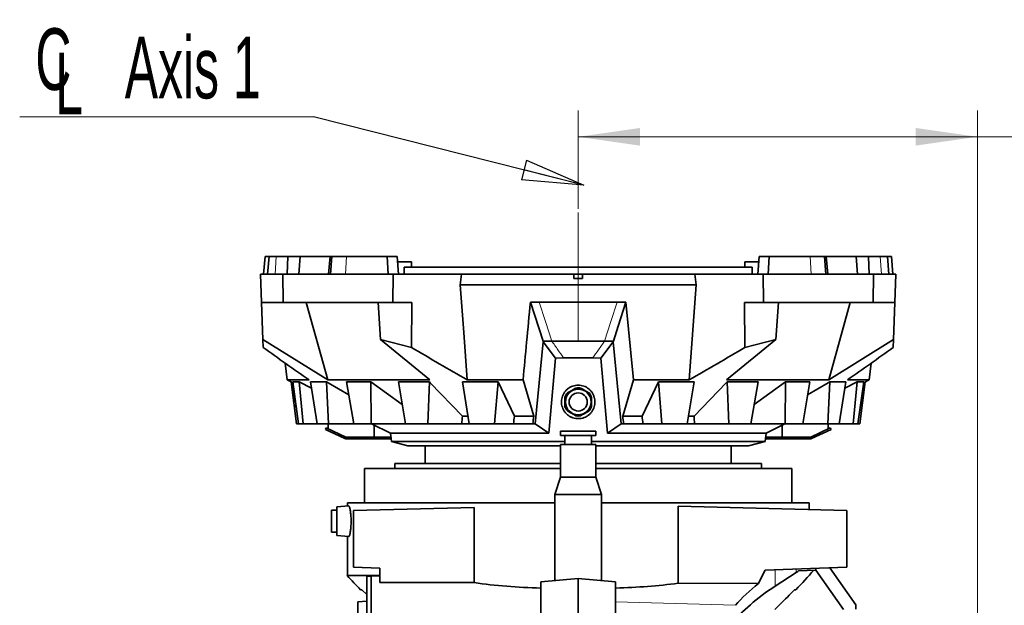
# Model space of a CAD drawing. Header units: millimetres. Extents: x 0 to 11920, y 0 to 8400.
# Tile 11 of 58: x 2119 to 3236, y 3235 to 3899. Entities that reach past the tile are written whole.
import ezdxf

# ---------------------------------------------------------------- set-up
doc = ezdxf.new("R2010")
doc.units = ezdxf.units.MM
doc.header["$LTSCALE"] = 20
doc.linetypes.add('CENTERX2', pattern=[20.32, 12.7, -2.54, 2.54, -2.54])
doc.styles.add('SLDTEXTSTYLE0', font='TXT', dxfattribs={"width": 0.605})
doc.dimstyles.new('SLDDIMSTYLE0', dxfattribs={"dimtxt": 70, "dimasz": 70, "dimexe": 0, "dimexo": 0.0625, "dimgap": 17.5, "dimtad": 1, "dimdec": 1, "dimrnd": 1e-09, "dimzin": 12, "dimdsep": 46, "dimtxsty": 'SLDTEXTSTYLE0', "dimsah": 1, "dimcen": 0.09, "dimadec": 0, "dimazin": 3, "dimtfac": 1, "dimtofl": 0, "dimtmove": 0, "dimatfit": 3, "dimfxl": 1, "dimfrac": 2, "dimtolj": 1, "dimtzin": 12, "dimarcsym": 0})
doc.dimstyles.new('SLDDIMSTYLE2', dxfattribs={"dimtxt": 0.18, "dimasz": 70, "dimexe": 0, "dimexo": 0.0625, "dimgap": 0, "dimtad": 0, "dimtih": 1, "dimtoh": 1, "dimdec": 0, "dimrnd": 1e-09, "dimzin": 0, "dimdsep": 46, "dimtxsty": 'Standard', "dimblk1": 'CLOSED', "dimblk2": 'CLOSED', "dimsah": 1, "dimcen": 0.09, "dimadec": 0, "dimazin": 0, "dimtfac": 70, "dimtdec": 0, "dimtofl": 0, "dimtmove": 0, "dimatfit": 3, "dimldrblk": 'CLOSED', "dimfxl": 1, "dimfrac": 2, "dimtolj": 1, "dimtzin": 0, "dimarcsym": 0})

# ---------------------------------------------------------------- blocks, each defined once
blk = doc.blocks.new('_D_8')
at = {"color": 7, "linetype": 'Continuous', "lineweight": 0}
for p, q in [((2752.7, 3684.5), (2752.7, 3796.4)), ((3205.7, 1929.2), (3205.7, 3796.4)), ((3205.7, 3766.4), (2752.7, 3766.4)), ((3205.7, 3766.4), (4173.5, 3766.4))]:
    blk.add_line(p, q, dxfattribs=at)
at = {"color": 7, "linetype": 'Continuous', "lineweight": 18}
for points in [[(2752.7, 3766.4), (2822.7, 3756.4), (2822.7, 3776.4)], [(3205.7, 3766.4), (3135.7, 3776.4), (3135.7, 3756.4)]]:
    blk.add_solid(points, dxfattribs=at)
at = {"color": 7, "linetype": 'Continuous', "lineweight": 18, "char_height": 70, "attachment_point": 1, "style": 'SLDTEXTSTYLE0'}
for s, insert in [('453', (3275.6, 3856.6)), ('(2x M8 Through)', (3462.3, 3856.6))]:
    blk.add_mtext(s, dxfattribs=dict(at, insert=insert))
blk = doc.blocks.new('SW_SYMBOL_MOD_CL')
at = {"color": 0, "linetype": 'Continuous', "lineweight": 0, "char_height": 15515, "attachment_point": 5, "style": 'SLDTEXTSTYLE0'}
for s, insert in [('C', (8000, 12000)), ('L', (12000, 6000))]:
    blk.add_mtext(s, dxfattribs=dict(at, insert=insert))
blk = doc.blocks.new('SW_NOTE_0_7')
at = {"color": 0, "linetype": 'Continuous', "lineweight": 0}
for p, q in [((-333.3, 0), (0, 0)), ((0, 0), (-333.3, 0)), ((-333.3, 0), (0, 0)), ((0, 0), (-333.3, 0)), ((-333.3, 0), (0, 0)), ((0, 0), (-333.3, 0))]:
    blk.add_line(p, q, dxfattribs=at)
at = {"color": 0, "linetype": 'Continuous', "lineweight": 0, "xscale": 0.0045117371, "yscale": 0.0045117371, "zscale": 0.0045117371}
blk.add_blockref('SW_SYMBOL_MOD_CL', (-331.2, 11), dxfattribs=at)
at = {"color": 0, "linetype": 'Continuous', "lineweight": 0, "insert": (-214.1, 91.1), "char_height": 70, "attachment_point": 1, "style": 'SLDTEXTSTYLE0'}
blk.add_mtext('Axis 1', dxfattribs=at)
blk = doc.blocks.new('_Closed')
at = {"color": 0, "linetype": 'ByBlock', "lineweight": -2}
for p, q in [((-1, 0.166667), (0, 0)), ((-1, 0.166667), (-1, -0.166667)), ((0, 0), (-1, -0.166667)), ((0, 0), (-1, 0))]:
    blk.add_line(p, q, dxfattribs=at)

msp = doc.modelspace()

# ---------------------------------------------------------------- linework, layer by layer
at = {"color": 7, "linetype": 'CENTERX2', "lineweight": 18}
msp.add_line((2752.71, 3535.51), (2752.71, 3680.51), dxfattribs=at)
at = {"color": 7, "linetype": 'Continuous', "lineweight": 35}
for p, q in [((2397.37, 3630.51), (2395.62, 3610.51)), ((2397.37, 3630.51), (2401.81, 3630.51)), ((2401.81, 3630.51), (2400.06, 3610.51)), ((2410.09, 3630.51), (2401.81, 3630.51)), ((2423.36, 3630.51), (2410.09, 3630.51)), ((2422.34, 3610.51), (2423.36, 3630.51)), ((2423.36, 3630.51), (2437.3, 3630.51)), ((2435.64, 3610.51), (2437.3, 3630.51)), ((2437.3, 3630.51), (2471.25, 3630.51)), ((2471.2, 3630.51), (2469.45, 3610.51)), ((2471.2, 3630.51), (2473.15, 3630.51)), ((2473.15, 3630.51), (2471.65, 3610.51)), ((2489.58, 3630.51), (2473.15, 3630.51)), ((2536.07, 3630.51), (2489.58, 3630.51)), ((2537.18, 3610.51), (2536.07, 3630.51)), ((2536.07, 3630.51), (2547.2, 3630.51)), ((2548.95, 3610.51), (2547.2, 3630.51)), ((2563.71, 3624.51), (2547.73, 3624.51)), ((2563.71, 3618.61), (2563.71, 3624.51)), ((2941.71, 3624.51), (2941.71, 3618.61)), ((2957.69, 3624.51), (2941.71, 3624.51)), ((2958.21, 3630.51), (2956.46, 3610.51)), ((2958.21, 3630.51), (2969.34, 3630.51)), ((2969.34, 3630.51), (2968.23, 3610.51)), ((3015.84, 3630.51), (2969.34, 3630.51)), ((3032.26, 3630.51), (3015.84, 3630.51)), ((3033.77, 3610.51), (3032.26, 3630.51)), ((3032.26, 3630.51), (3034.21, 3630.51)), ((3034.16, 3630.51), (3068.11, 3630.51)), ((3035.96, 3610.51), (3034.21, 3630.51)), ((3068.11, 3630.51), (3069.77, 3610.51)), ((3068.11, 3630.51), (3082.06, 3630.51)), ((3082.06, 3630.51), (3083.08, 3610.51)), ((3095.32, 3630.51), (3082.06, 3630.51)), ((3103.6, 3630.51), (3095.32, 3630.51)), ((3105.35, 3610.51), (3103.6, 3630.51)), ((3103.6, 3630.51), (3108.05, 3630.51)), ((3109.8, 3610.51), (3108.05, 3630.51)), ((2393.41, 3578.51), (2392.29, 3610.51)), ((2392.29, 3610.51), (2417.53, 3610.51)), ((2417.53, 3610.51), (2418, 3578.51)), ((2417.53, 3610.51), (2542.85, 3610.51)), ((2542.85, 3610.51), (2542.46, 3578.51)), ((2620.27, 3610.51), (2542.85, 3610.51)), ((2555.21, 3610.51), (2555.21, 3618.61)), ((2555.21, 3618.61), (2950.21, 3618.61)), ((2618.9, 3598.51), (2620.27, 3610.51)), ((2747.71, 3610.51), (2620.27, 3610.51)), ((2747.71, 3605.51), (2747.71, 3610.51)), ((2747.71, 3610.51), (2757.71, 3610.51)), ((2757.71, 3605.51), (2757.71, 3610.51)), ((2885.14, 3610.51), (2757.71, 3610.51)), ((2886.52, 3598.51), (2885.14, 3610.51)), ((2885.14, 3610.51), (2962.56, 3610.51)), ((2950.21, 3610.51), (2950.21, 3618.61)), ((2962.56, 3610.51), (2962.95, 3578.51)), ((2962.56, 3610.51), (3087.88, 3610.51)), ((3087.42, 3578.51), (3087.88, 3610.51)), ((3087.88, 3610.51), (3113.13, 3610.51)), ((3113.13, 3610.51), (3112.01, 3578.51)), ((2886.52, 3598.51), (2618.9, 3598.51)), ((2757.71, 3605.51), (2747.71, 3605.51)), ((2878.64, 3490.51), (2886.52, 3598.51)), ((2418, 3578.51), (2393.41, 3578.51)), ((2394.88, 3536.3), (2393.41, 3578.51)), ((2542.46, 3578.51), (2418, 3578.51)), ((2444.05, 3578.51), (2468.41, 3490.51)), ((2528.45, 3536.31), (2525.55, 3578.51)), ((2542.46, 3578.51), (2564.08, 3578.51)), ((2563.46, 3527.45), (2564.08, 3578.51)), ((2698.48, 3578.77), (2708.38, 3578.77)), ((2712.82, 3534.65), (2698.48, 3578.77)), ((2708.38, 3578.77), (2797.04, 3578.77)), ((2797.04, 3578.77), (2806.93, 3578.77)), ((2806.93, 3578.77), (2815.36, 3490.51)), ((2941.33, 3578.51), (2962.95, 3578.51)), ((2941.95, 3527.45), (2941.33, 3578.51)), ((3087.42, 3578.51), (2962.95, 3578.51)), ((2976.96, 3536.31), (2979.87, 3578.51)), ((3037.01, 3490.51), (3061.36, 3578.51)), ((3112.01, 3578.51), (3087.42, 3578.51)), ((3110.53, 3536.3), (3112.01, 3578.51)), ((2395.19, 3527.45), (2394.88, 3536.3)), ((2394.88, 3536.3), (2468.41, 3490.51)), ((2528.45, 3536.31), (2563.46, 3527.45)), ((2584.27, 3490.51), (2528.45, 3536.31)), ((2703.96, 3440.5), (2712.95, 3533.59)), ((2712.82, 3534.65), (2722.72, 3534.65)), ((2712.95, 3533.59), (2712.82, 3534.65)), ((2712.95, 3533.59), (2726.97, 3515.3)), ((2778.45, 3515.3), (2792.46, 3533.59)), ((2782.69, 3534.65), (2792.59, 3534.65)), ((2792.46, 3533.59), (2792.59, 3534.65)), ((2792.46, 3533.59), (2801.45, 3440.5)), ((2976.96, 3536.31), (2921.14, 3490.51)), ((2941.95, 3527.45), (2976.96, 3536.31)), ((3037.01, 3490.51), (3110.53, 3536.3)), ((3110.53, 3536.3), (3110.23, 3527.45)), ((2420.1, 3509.56), (2422.44, 3490.51)), ((2726.97, 3515.3), (2719.55, 3429.89)), ((2726.97, 3515.3), (2736.18, 3515.42)), ((2769.24, 3515.42), (2778.45, 3515.3)), ((2785.86, 3429.89), (2778.45, 3515.3)), ((3082.97, 3490.51), (3085.31, 3509.56)), ((2422.44, 3490.51), (2428.34, 3487.57)), ((2447.22, 3490.51), (2422.44, 3490.51)), ((2426.97, 3488.32), (2432.95, 3440.51)), ((2428.33, 3487.7), (2430.27, 3465.51)), ((2436.22, 3488.32), (2429.04, 3488.32)), ((2429.04, 3488.32), (2435.27, 3440.51)), ((2450.07, 3481.14), (2436.22, 3488.32)), ((2436.22, 3488.32), (2440.6, 3440.51)), ((2467.1, 3488.32), (2448.93, 3488.32)), ((2448.93, 3488.32), (2456.53, 3440.51)), ((2467.1, 3488.32), (2469.51, 3440.51)), ((2584.27, 3490.51), (2468.41, 3490.51)), ((2517.44, 3488.32), (2489.8, 3488.32)), ((2489.8, 3488.32), (2497.99, 3440.51)), ((2552.99, 3462.72), (2517.44, 3488.32)), ((2517.44, 3488.32), (2517.72, 3440.51)), ((2583.81, 3488.32), (2548.59, 3488.32)), ((2548.59, 3488.32), (2556.8, 3440.51)), ((2583.81, 3488.32), (2581.95, 3440.51)), ((2621.3, 3488.32), (2661.69, 3488.32)), ((2621.3, 3488.32), (2628.96, 3440.51)), ((2690.06, 3490.51), (2626.77, 3490.51)), ((2661.69, 3488.32), (2657.81, 3440.51)), ((2680.22, 3449.5), (2661.69, 3488.32)), ((2690.06, 3490.51), (2702.22, 3449.5)), ((2815.36, 3490.51), (2803.19, 3449.5)), ((2878.64, 3490.51), (2815.36, 3490.51)), ((2825.2, 3449.5), (2843.72, 3488.32)), ((2884.12, 3488.32), (2843.72, 3488.32)), ((2843.72, 3488.32), (2847.6, 3440.51)), ((2884.12, 3488.32), (2876.45, 3440.51)), ((3037.01, 3490.51), (2921.14, 3490.51)), ((2921.6, 3488.32), (2956.82, 3488.32)), ((2921.6, 3488.32), (2923.46, 3440.51)), ((2956.82, 3488.32), (2948.62, 3440.51)), ((2952.43, 3462.72), (2987.98, 3488.32)), ((2987.98, 3488.32), (2987.69, 3440.51)), ((2987.98, 3488.32), (3015.61, 3488.32)), ((3015.61, 3488.32), (3007.43, 3440.51)), ((3038.32, 3488.32), (3035.9, 3440.51)), ((3038.32, 3488.32), (3056.49, 3488.32)), ((3056.49, 3488.32), (3048.88, 3440.51)), ((3055.34, 3481.14), (3069.2, 3488.32)), ((3082.97, 3490.51), (3058.19, 3490.51)), ((3069.2, 3488.32), (3064.82, 3440.51)), ((3069.2, 3488.32), (3076.66, 3488.32)), ((3076.66, 3488.32), (3070.15, 3440.51)), ((3078.5, 3488.32), (3072.46, 3440.51)), ((3076.52, 3487.3), (3082.97, 3490.51)), ((2430.27, 3465.51), (2431.86, 3465.51)), ((2432.21, 3463.99), (2432.21, 3459.51)), ((2432.73, 3459.51), (2432.21, 3459.51)), ((2627.45, 3449.5), (2621.3, 3449.5)), ((2702.22, 3449.5), (2680.22, 3449.5)), ((2825.2, 3449.5), (2803.19, 3449.5)), ((2884.11, 3449.5), (2877.98, 3449.5)), ((2435.27, 3440.51), (2432.95, 3440.51)), ((2440.6, 3440.51), (2435.27, 3440.51)), ((2456.53, 3440.51), (2440.6, 3440.51)), ((2469.51, 3440.51), (2456.53, 3440.51)), ((2465.76, 3434.27), (2466.61, 3436.08)), ((2488.02, 3423.89), (2465.76, 3434.27)), ((2488.86, 3425.7), (2466.61, 3436.08)), ((2469.09, 3434.92), (2469.09, 3440.51)), ((2497.99, 3440.51), (2469.51, 3440.51)), ((2517.72, 3440.51), (2497.99, 3440.51)), ((2556.8, 3440.51), (2517.72, 3440.51)), ((2518.25, 3440.51), (2539.56, 3429.89)), ((2521.22, 3425.51), (2521.22, 3439.03)), ((2581.95, 3440.51), (2556.8, 3440.51)), ((2620.62, 3440.51), (2581.95, 3440.51)), ((2628.96, 3440.51), (2620.62, 3440.51)), ((2657.81, 3440.51), (2628.96, 3440.51)), ((2679.3, 3440.51), (2657.81, 3440.51)), ((2701.24, 3440.51), (2679.3, 3440.51)), ((2701.24, 3440.51), (2703.96, 3440.51)), ((2703.96, 3440.51), (2703.96, 3440.5)), ((2719.55, 3429.89), (2703.96, 3440.5)), ((2732.71, 3432.31), (2732.71, 3427.31)), ((2772.71, 3432.31), (2732.71, 3432.31)), ((2772.71, 3427.31), (2772.71, 3432.31)), ((2801.45, 3440.5), (2785.86, 3429.89)), ((2804.17, 3440.51), (2801.45, 3440.51)), ((2801.45, 3440.5), (2801.45, 3440.51)), ((2826.11, 3440.51), (2804.17, 3440.51)), ((2826.11, 3440.51), (2847.6, 3440.51)), ((2847.6, 3440.51), (2876.45, 3440.51)), ((2884.8, 3440.51), (2876.54, 3440.51)), ((2884.8, 3440.51), (2923.46, 3440.51)), ((2923.46, 3440.51), (2948.62, 3440.51)), ((2948.62, 3440.51), (2987.69, 3440.51)), ((2965.86, 3429.89), (2987.16, 3440.51)), ((2984.19, 3425.51), (2984.19, 3439.03)), ((2987.69, 3440.51), (3007.43, 3440.51)), ((3007.43, 3440.51), (3035.9, 3440.51)), ((3038.81, 3436.08), (3016.55, 3425.7)), ((3039.65, 3434.27), (3017.4, 3423.89)), ((3035.9, 3440.51), (3048.88, 3440.51)), ((3036.33, 3434.92), (3036.33, 3440.51)), ((3039.65, 3434.27), (3038.81, 3436.08)), ((3048.88, 3440.51), (3064.82, 3440.51)), ((3064.82, 3440.51), (3070.15, 3440.51)), ((3070.15, 3440.51), (3072.46, 3440.51)), ((2488.86, 3425.7), (2488.02, 3423.89)), ((2488.02, 3423.89), (2488.82, 3423.51)), ((2489.71, 3425.51), (2488.86, 3425.7)), ((2489.71, 3423.51), (2489.71, 3425.51)), ((2526.71, 3425.51), (2489.71, 3425.51)), ((2526.71, 3423.51), (2489.71, 3423.51)), ((2526.71, 3423.51), (2526.71, 3425.51)), ((2540.09, 3425.51), (2526.71, 3425.51)), ((2540.34, 3423.51), (2526.71, 3423.51)), ((2539.56, 3429.89), (2540.71, 3420.51)), ((2719.55, 3429.89), (2539.56, 3429.89)), ((2540.71, 3420.51), (2559.48, 3415.51)), ((2737.71, 3420.51), (2540.71, 3420.51)), ((2772.71, 3427.31), (2732.71, 3427.31)), ((2737.71, 3427.31), (2737.71, 3417.31)), ((2767.71, 3417.31), (2767.71, 3427.31)), ((2964.71, 3420.51), (2767.71, 3420.51)), ((2965.86, 3429.89), (2785.86, 3429.89)), ((2945.94, 3415.51), (2964.71, 3420.51)), ((2964.71, 3420.51), (2965.86, 3429.89)), ((2978.71, 3423.51), (2965.08, 3423.51)), ((2978.71, 3425.51), (2965.32, 3425.51)), ((2978.71, 3423.51), (2978.71, 3425.51)), ((3015.71, 3425.51), (2978.71, 3425.51)), ((3015.71, 3423.51), (2978.71, 3423.51)), ((3016.55, 3425.7), (3015.71, 3425.51)), ((3015.71, 3423.51), (3015.71, 3425.51)), ((3015.71, 3423.51), (3016.59, 3423.51)), ((3016.55, 3425.7), (3017.4, 3423.89)), ((2559.48, 3415.51), (2732.71, 3415.51)), ((2579.21, 3415.51), (2579.21, 3395.61)), ((2732.71, 3417.31), (2732.71, 3380.31)), ((2772.71, 3417.31), (2732.71, 3417.31)), ((2772.71, 3380.31), (2772.71, 3417.31)), ((2772.71, 3415.51), (2945.94, 3415.51)), ((2926.21, 3395.61), (2926.21, 3415.51)), ((2510.21, 3390.11), (2510.21, 3351.11)), ((2732.71, 3390.11), (2510.21, 3390.11)), ((2544.71, 3395.61), (2544.71, 3390.11)), ((2732.71, 3395.61), (2544.71, 3395.61)), ((2960.71, 3395.61), (2772.71, 3395.61)), ((2995.21, 3390.11), (2772.71, 3390.11)), ((2960.71, 3390.11), (2960.71, 3395.61)), ((2995.21, 3351.11), (2995.21, 3390.11)), ((2732.71, 3380.31), (2726.21, 3360.31)), ((2732.71, 3380.31), (2752.71, 3380.31)), ((2752.71, 3380.31), (2772.71, 3380.31)), ((2779.21, 3360.31), (2772.71, 3380.31)), ((2726.21, 3360.31), (2726.21, 3262.8)), ((2726.21, 3360.31), (2779.21, 3360.31)), ((2779.21, 3262.8), (2779.21, 3360.31)), ((2478.71, 3342.61), (2472.71, 3342.61)), ((2472.71, 3317.61), (2472.71, 3342.61)), ((2492.37, 3347.42), (2478.71, 3346.46)), ((2478.71, 3343.11), (2478.71, 3346.46)), ((2478.71, 3313.76), (2478.71, 3343.11)), ((2490.71, 3351.11), (2490.71, 3347.3)), ((2490.71, 3351.11), (2726.21, 3351.11)), ((2497.71, 3342.24), (2634.71, 3345.83)), ((2497.71, 3277.94), (2497.71, 3342.24)), ((2634.71, 3345.83), (2634.71, 3260.46)), ((2779.21, 3351.11), (3014.71, 3351.11)), ((2866.07, 3259.8), (2866.07, 3347.26)), ((2866.07, 3347.26), (3057.71, 3342.24)), ((3014.71, 3343.37), (3014.71, 3351.11)), ((3057.71, 3342.24), (3057.71, 3277.94)), ((2472.71, 3317.61), (2478.71, 3317.61)), ((2478.71, 3313.76), (2492.37, 3312.81)), ((2490.71, 3312.92), (2490.71, 3268.48)), ((2497.71, 3277.94), (2527.71, 3276.89)), ((2527.71, 3260.58), (2527.71, 3276.89)), ((2964.74, 3274.69), (3057.71, 3277.94)), ((3022.46, 3274.73), (3002.61, 3273.69)), ((3022.46, 3276.71), (3022.46, 3274.73)), ((3053.78, 3230), (3022.46, 3274.73)), ((3038.41, 3277.26), (3067.71, 3235.41)), ((2527.71, 3268.48), (2490.71, 3268.48)), ((2517.71, 3267.91), (2512.71, 3267.91)), ((2512.71, 3219.09), (2512.71, 3267.91)), ((2527.71, 3268.26), (2517.71, 3267.91)), ((2517.71, 3219.09), (2517.71, 3267.91)), ((2752.71, 3265.11), (2710.21, 3261.4)), ((2752.71, 3265.11), (2752.71, 3104.16)), ((2795.21, 3261.4), (2752.71, 3265.11)), ((2999.94, 3271.88), (2976.39, 3256.52)), ((2507.32, 3252.41), (2505.71, 3252.41)), ((2507.32, 3252.41), (2512.71, 3246.79)), ((2527.71, 3260.58), (2634.71, 3260.46)), ((2710.21, 3261.4), (2710.21, 3109.89)), ((2795.21, 3261.4), (2795.21, 3109.89)), ((2866.07, 3259.8), (2957.3, 3259.32)), ((2999.71, 3252.41), (2998.09, 3252.41)), ((2512.71, 3239.49), (2502.71, 3238.61)), ((2512.71, 3239.23), (2502.71, 3238.61)), ((2502.71, 3238.61), (2502.71, 3226.11)), ((3067.71, 3235.41), (3067.71, 3230.36))]:
    msp.add_line(p, q, dxfattribs=at)
at = {"color": 8, "linetype": 'Continuous', "lineweight": 18}
for p, q in [((2410.09, 3630.51), (2408.7, 3610.51)), ((2489.58, 3630.51), (2488.51, 3610.51)), ((2536.07, 3630.51), (2537.04, 3610.51)), ((2969.34, 3630.51), (2968.37, 3610.51)), ((3015.84, 3630.51), (3016.9, 3610.51)), ((3095.32, 3630.51), (3096.71, 3610.51)), ((2976.39, 3275.1), (2976.39, 3256.52)), ((2999.94, 3271.88), (2999.94, 3275.92)), ((2795.21, 3238.61), (2931.18, 3234.7))]:
    msp.add_line(p, q, dxfattribs=at)
at = {"color": 7, "linetype": 'Continuous', "lineweight": 35, "flags": 128}
for points in [[(2618.9, 3598.51), (2622.84, 3544.45), (2626.77, 3490.51)], [(2792.59, 3534.65), (2798.06, 3551.48), (2806.93, 3578.77)], [(2467.1, 3488.32), (2468.91, 3487.26), (2492.32, 3473.63)], [(2583.81, 3488.32), (2584.81, 3487.28), (2621.3, 3449.5)], [(2921.6, 3488.32), (2920.6, 3487.28), (2884.11, 3449.5)], [(3038.32, 3488.32), (3036.5, 3487.26), (3013.1, 3473.63)]]:
    msp.add_lwpolyline(points, dxfattribs=at)
at = {"color": 8, "linetype": 'Continuous', "lineweight": 18, "flags": 128}
for points in [[(2708.38, 3578.77), (2715.55, 3556.71), (2722.72, 3534.65)], [(2782.69, 3534.65), (2789.86, 3556.71), (2797.04, 3578.77)]]:
    msp.add_lwpolyline(points, dxfattribs=at)
at = {"color": 7, "linetype": 'Continuous', "lineweight": 35}
for radius in [14.53, 10.31]:
    msp.add_circle((2752.71, 3465.51), radius, dxfattribs=at)
for centre, radius, start, end in [((2752.71, 3465.51), 16, 140.36413, 159.63587), ((2752.71, 3465.51), 16, 80.36413, 99.63587), ((2752.71, 3465.51), 16, 20.36413, 39.63587), ((2752.71, 3465.51), 16, 200.36413, 219.63587), ((2752.71, 3465.51), 16, 320.36413, 339.63587), ((2752.71, 3465.51), 16, 260.36413, 279.63587), ((2568.65, 3669.77), 600, 315.92483, 318.80301), ((2936.76, 3669.77), 600, 221.97576, 224.07517)]:
    msp.add_arc(centre, radius, start, end, dxfattribs=at)
for centre, major_axis, ratio, start_param, end_param in [((2861.97, 4492.7), (256.87, 2465.08), 0.0586173, 2.0138579, 2.0178857), ((2876.09, 4492.7), (289.37, 2465.11), 0.0324803, 2.0115626, 2.0155904), ((2879.08, 4492.7), (296.22, 2465.12), 0.0227577, 2.0104845, 2.0145123), ((2626.34, 4492.7), (-296.22, 2465.12), 0.0227577, 4.268673, 4.2727008), ((2629.33, 4492.7), (-289.37, 2465.11), 0.0324803, 4.2675949, 4.2716227), ((2643.45, 4492.7), (-256.87, 2465.08), 0.0586173, 4.2652996, 4.2693274), ((3353.98, 2985.85), (-71.34, 529.84), 0.838574, 0.8859101, 0.9198495), ((2882.46, 3297.97), (139.98, 6.07), 0.3983002, 5.6907406, 5.7268749), ((2752.71, 3349.99), (261.97, 11.22), 0.3633919, 4.2296533, 4.5338938), ((2752.71, 3349.99), (261.97, -11.22), 0.3633919, 4.8908841, 5.1754341), ((3353.98, 3172.65), (449.93, 19.52), 0.3983002, 2.5491479, 2.8061575), ((3353.98, 3158.16), (449.96, -13.05), 0.4317307, 2.662365, 2.8046706)]:
    msp.add_ellipse(centre, major_axis=major_axis, ratio=ratio, start_param=start_param, end_param=end_param, dxfattribs=at)
for points, knots in [([(2698.48, 3578.77), (2697.03, 3563.61), (2694.21, 3534.19), (2691.41, 3504.77), (2690.06, 3490.51)], [0, 0, 0, 0, 0.5153097, 1, 1, 1, 1]), ([(2447.22, 3490.51), (2438.53, 3496.58), (2421.14, 3508.72), (2403.84, 3521.2), (2395.19, 3527.45)], [0, 0, 0, 0, 0.4999795, 1, 1, 1, 1]), ([(2563.46, 3527.45), (2573.98, 3521.2), (2595.02, 3508.72), (2616.19, 3496.58), (2626.77, 3490.51)], [0, 0, 0, 0, 0.4999836, 1, 1, 1, 1]), ([(2878.64, 3490.51), (2889.23, 3496.58), (2910.4, 3508.72), (2931.43, 3521.2), (2941.95, 3527.45)], [0, 0, 0, 0, 0.4999798, 1, 1, 1, 1]), ([(3110.23, 3527.45), (3101.58, 3521.2), (3084.27, 3508.72), (3066.89, 3496.58), (3058.19, 3490.51)], [0, 0, 0, 0, 0.4999834, 1, 1, 1, 1]), ([(2736.18, 3515.42), (2739.62, 3515.45), (2746.71, 3515.51), (2757.48, 3515.51), (2765.05, 3515.46), (2768.97, 3515.42), (2769.24, 3515.42)], [0, 0, 0, 0, 0.31279947, 0.64389274, 0.97582666, 1, 1, 1, 1]), ([(2429.15, 3487.43), (2428.99, 3487.5), (2428.54, 3487.68), (2428.3, 3487.76), (2428.35, 3487.71), (2428.37, 3487.7)], [0, 0, 0, 0, 0.3135889, 0.8558328, 1, 1, 1, 1]), ([(2739.23, 3478.91), (2738.52, 3478.12), (2737.07, 3476.51), (2735.47, 3473.7), (2734.32, 3470.66), (2733.72, 3467.48), (2733.66, 3464.21), (2734.15, 3461.02), (2735.19, 3457.93), (2736.71, 3455.09), (2738.7, 3452.54), (2741.07, 3450.38), (2743.78, 3448.64), (2746.72, 3447.39), (2749.86, 3446.64), (2753.05, 3446.43), (2756.26, 3446.76), (2759.35, 3447.61), (2762.27, 3448.99), (2764.89, 3450.82), (2767.19, 3453.08), (2769.06, 3455.66), (2770.48, 3458.55), (2771.39, 3461.6), (2771.78, 3464.79), (2771.64, 3467.98), (2770.95, 3471.12), (2769.76, 3474.1), (2768.06, 3476.87), (2765.92, 3479.3), (2763.38, 3481.35), (2760.55, 3482.92), (2757.49, 3484), (2754.34, 3484.53), (2751.14, 3484.54), (2748.03, 3484.02), (2745.04, 3482.99), (2742.62, 3481.68), (2740.68, 3480.28), (2739.72, 3479.37), (2739.23, 3478.91)], [0, 0, 0, 0, 0.0268566, 0.054494, 0.0813497, 0.1089838, 0.1358295, 0.1634679, 0.1900642, 0.2174449, 0.2438201, 0.2709645, 0.2972687, 0.3243351, 0.3506522, 0.3777316, 0.4040646, 0.4311612, 0.4574934, 0.4845902, 0.5109051, 0.5379839, 0.5642896, 0.5913539, 0.6177426, 0.6448842, 0.6715013, 0.6988765, 0.7257323, 0.7533673, 0.7801935, 0.80782, 0.8342461, 0.8614667, 0.8874203, 0.9141352, 0.9399627, 0.9665223, 0.983169, 1, 1, 1, 1]), ([(2740.39, 3475.72), (2741.19, 3476.18), (2742.81, 3477.12), (2745.3, 3478.56), (2747.74, 3479.97), (2749.26, 3480.84), (2750.03, 3481.29)], [0, 0, 0, 0, 0.2547839, 0.5170109, 0.7551335, 1, 1, 1, 1]), ([(2755.39, 3481.29), (2756.19, 3480.83), (2757.81, 3479.89), (2760.3, 3478.45), (2762.74, 3477.04), (2764.26, 3476.16), (2765.03, 3475.72)], [0, 0, 0, 0, 0.2547839, 0.5170109, 0.7551335, 1, 1, 1, 1]), ([(2737.71, 3459.95), (2737.71, 3460.76), (2737.71, 3462.39), (2737.71, 3464.86), (2737.71, 3467.27), (2737.71, 3469.32), (2737.71, 3470.57), (2737.71, 3471.08)], [0, 0, 0, 0, 0.2236454, 0.4520711, 0.6525874, 0.8575535, 1, 1, 1, 1]), ([(2767.71, 3471.08), (2767.71, 3470.57), (2767.71, 3469.33), (2767.71, 3467.28), (2767.71, 3464.9), (2767.71, 3462.41), (2767.71, 3460.77), (2767.71, 3459.95)], [0, 0, 0, 0, 0.1424462, 0.3431074, 0.5479263, 0.7712562, 1, 1, 1, 1]), ([(2750.03, 3449.74), (2749.23, 3450.2), (2747.6, 3451.14), (2745.12, 3452.58), (2742.67, 3453.99), (2741.15, 3454.86), (2740.39, 3455.31)], [0, 0, 0, 0, 0.2547839, 0.5170109, 0.7551335, 1, 1, 1, 1]), ([(2765.03, 3455.31), (2764.23, 3454.84), (2762.6, 3453.91), (2760.12, 3452.47), (2757.67, 3451.06), (2756.15, 3450.18), (2755.39, 3449.74)], [0, 0, 0, 0, 0.2547839, 0.5170109, 0.7551335, 1, 1, 1, 1]), ([(2489.71, 3423.51), (2489.56, 3423.51), (2489.26, 3423.51), (2488.97, 3423.51), (2488.82, 3423.51)], [0, 0, 0, 0, 0.50264514, 1, 1, 1, 1]), ([(3017.4, 3423.89), (3017.26, 3423.83), (3017, 3423.7), (3016.73, 3423.58), (3016.59, 3423.51)], [0, 0, 0, 0, 0.5026451, 1, 1, 1, 1]), ([(2492.38, 3347.36), (2492.43, 3347.37), (2492.6, 3347.42), (2492.91, 3346.94), (2493.29, 3346), (2493.67, 3344.56), (2494.04, 3342.74), (2494.25, 3341.23), (2494.35, 3340.47)], [0, 0, 0, 0, 0.0944467, 0.275148, 0.4558519, 0.6377226, 0.8195864, 1, 1, 1, 1]), ([(2494.35, 3340.47), (2494.44, 3339.67), (2494.63, 3338.08), (2494.82, 3335.38), (2494.94, 3332.55), (2494.97, 3329.66), (2494.91, 3326.79), (2494.77, 3324.02), (2494.55, 3321.42), (2494.27, 3319.05), (2493.94, 3316.99), (2493.58, 3315.27), (2493.2, 3313.96), (2492.82, 3313.13), (2492.55, 3312.77), (2492.41, 3312.84), (2492.38, 3312.86)], [0, 0, 0, 0, 0.07501706, 0.15002827, 0.22508252, 0.30013432, 0.37446073, 0.44879027, 0.52316731, 0.5975501, 0.67295526, 0.74836454, 0.82495291, 0.90154149, 0.97864979, 1, 1, 1, 1]), ([(2975.75, 3230.03), (2981.24, 3235.34), (2988.81, 3242.66), (2996.09, 3250.3), (2998.09, 3252.41)], [0, 0, 0, 0, 0.7243814, 1, 1, 1, 1])]:
    msp.add_open_spline(points, degree=3, knots=knots, dxfattribs=at)
msp.add_open_spline([(2722.72, 3534.65), (2727.71, 3534.65), (2737.67, 3534.65), (2752.71, 3534.65), (2767.74, 3534.65), (2777.71, 3534.65), (2782.69, 3534.65)], degree=3, dxfattribs=at)
at = {"color": 8, "linetype": 'Continuous', "lineweight": 18}
for points, knots in [([(2722.72, 3534.65), (2725.02, 3531.31), (2729.49, 3524.85), (2733.99, 3518.5), (2736.18, 3515.42)], [0, 0, 0, 0, 0.5158019, 1, 1, 1, 1]), ([(2769.24, 3515.42), (2771.42, 3518.5), (2775.93, 3524.85), (2780.39, 3531.31), (2782.69, 3534.65)], [0, 0, 0, 0, 0.4841503, 1, 1, 1, 1])]:
    msp.add_open_spline(points, degree=3, knots=knots, dxfattribs=at)

# ---------------------------------------------------------------- block references
at = {"color": 7, "linetype": 'Continuous', "lineweight": 0}
msp.add_blockref('SW_NOTE_0_7', (2452.22, 3788.89), dxfattribs=at)

# ---------------------------------------------------------------- dimensions: what is measured, and where the dimension line sits
at = {"color": 7, "linetype": 'Continuous', "lineweight": 18}
dim = msp.add_linear_dim(base=(2752.71, 3766.38), p1=(3205.71, 1925.18), p2=(2752.71, 3680.51), text='<> (2x M8 Through)', dimstyle='SLDDIMSTYLE0', dxfattribs=at)
dim.commit()
dim.dimension.update_dxf_attribs({"geometry": '_D_8', "text_midpoint": (3724.56, 3766.38), "dimtype": 160})

# ---------------------------------------------------------------- leaders
at = {"color": 7, "linetype": 'Continuous', "lineweight": 0}
msp.add_leader([(2759.03, 3711.67), (2452.22, 3788.89)], dimstyle='SLDDIMSTYLE2', dxfattribs=at)

doc.saveas('drawing.dxf')
